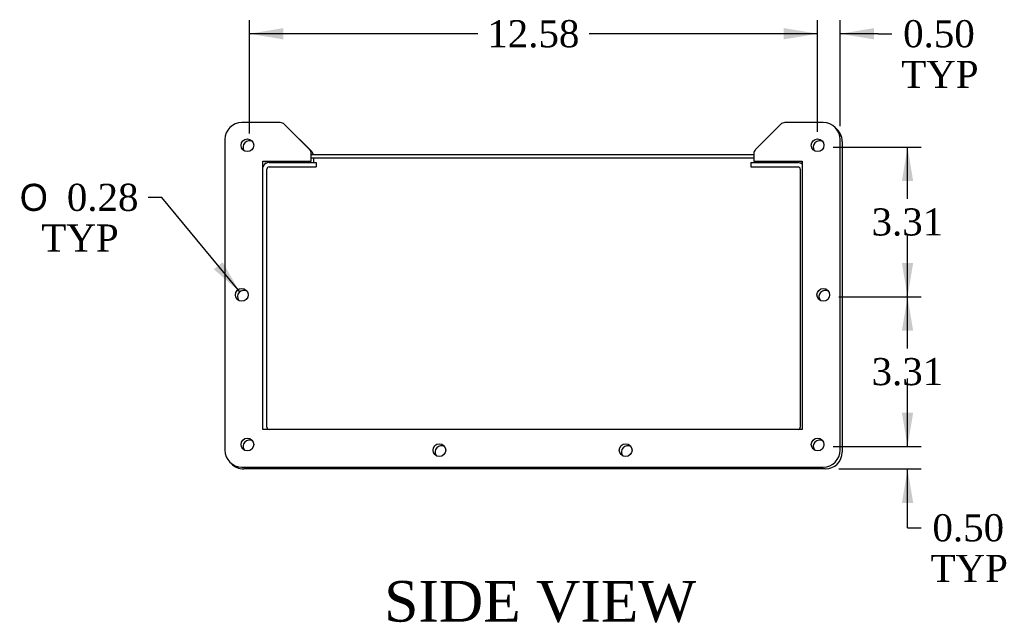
# Model space of a CAD drawing. Header units: inches. Extents: x 0 to 120, y -1 to 80.
# Tile 4 of 5: x 61 to 83, y 42 to 55. Entities that reach past the tile are written whole.
import ezdxf
from ezdxf.enums import TextEntityAlignment as Align

# ---------------------------------------------------------------- set-up
doc = ezdxf.new("R2010")
doc.units = ezdxf.units.IN
doc.header["$MEASUREMENT"] = 0
for name, color, linetype in [('COM42530', 7, 'Continuous'), ('COM52577', 7, 'Continuous'), ('COM52579', 7, 'Continuous'), ('Default', 7, 'Continuous')]:
    doc.layers.add(name, color=color, linetype=linetype)
doc.styles.add('SEACAD_Solid_Edge_ANSI1_Symbols', font='txt')
doc.styles.add('SEACAD_Times_New_Roman', font='times.ttf')
doc.dimstyles.new('HAMMOND_(STH_-_120x80)', dxfattribs={"dimtxt": 0.6, "dimasz": 0.75, "dimexe": 0.3, "dimexo": 0.3, "dimgap": 0.15, "dimtad": 0, "dimtih": 1, "dimtoh": 1, "dimzin": 0, "dimdsep": 46, "dimtxsty": 'SEACAD_Times_New_Roman', "dimblk1": '_SE_FILLED', "dimblk2": '_SE_FILLED', "dimsah": 1, "dimcen": 0.3, "dimadec": 0, "dimazin": 0, "dimtfac": 0.8, "dimtofl": 0, "dimtmove": 0, "dimatfit": 3, "dimfxl": 1, "dimtolj": 1, "dimtzin": 0, "dimarcsym": 0})

# ---------------------------------------------------------------- blocks, each defined once
blk = doc.blocks.new('SE1')
at = {"layer": 'COM42530', "color": 7, "linetype": 'Continuous'}
for p, q in [((66.529, 52.815), (65.677, 52.815)), ((67.179, 52.217), (66.617, 52.779)), ((77.611, 52.779), (77.049, 52.217)), ((78.552, 52.815), (77.7, 52.815)), ((66.662, 52.737), (67.224, 52.175)), ((65.302, 52.44), (65.302, 45.565)), ((78.927, 45.565), (78.927, 52.44)), ((78.972, 52.398), (78.972, 45.523)), ((67.216, 51.963), (67.216, 52.128)), ((77.013, 52.128), (77.013, 51.963)), ((66.145, 51.963), (67.216, 51.963)), ((66.145, 46.024), (66.145, 51.963)), ((66.233, 51.921), (66.19, 51.921)), ((66.19, 51.921), (66.19, 51.897)), ((67.261, 52.029), (67.261, 51.929)), ((77.013, 51.963), (78.084, 51.963)), ((77.058, 51.929), (77.058, 51.963)), ((78.084, 51.921), (78.041, 51.921)), ((78.084, 51.963), (78.084, 46.024)), ((78.084, 46.024), (66.145, 46.024)), ((65.677, 45.19), (78.552, 45.19)), ((78.597, 45.148), (65.722, 45.148))]:
    blk.add_line(p, q, dxfattribs=at)
for centre in [(65.802, 52.315), (78.427, 52.315), (65.677, 49.003), (78.552, 49.003), (65.802, 45.69), (78.427, 45.69), (70.052, 45.565), (74.177, 45.565)]:
    blk.add_circle(centre, 0.141, dxfattribs=at)
for centre, radius, start, end in [((65.677, 52.44), 0.375, 90, 180), ((66.529, 52.69), 0.125, 45, 90), ((77.7, 52.69), 0.125, 90, 135), ((78.552, 52.44), 0.375, 0, 90), ((66.574, 52.648), 0.125, 45, 55.5704), ((78.597, 52.398), 0.375, 0, 51.6826), ((65.847, 52.273), 0.141, 59.6285, 214.3212), ((78.472, 52.273), 0.141, 59.6285, 214.3212), ((67.091, 52.128), 0.125, 0, 45), ((67.136, 52.086), 0.125, 6.789, 45), ((77.138, 52.128), 0.125, 135, 180), ((65.722, 48.961), 0.141, 59.6285, 214.3212), ((78.597, 48.961), 0.141, 59.6285, 214.3212), ((65.847, 45.648), 0.141, 59.6285, 214.3212), ((78.472, 45.648), 0.141, 59.6285, 214.3212), ((70.097, 45.523), 0.141, 59.6285, 214.3212), ((74.222, 45.523), 0.141, 59.6285, 214.3212), ((65.677, 45.565), 0.375, 180, 270), ((78.552, 45.565), 0.375, 270, 0), ((78.597, 45.523), 0.375, 270, 0), ((65.722, 45.523), 0.375, 222.2671, 270)]:
    blk.add_arc(centre, radius, start, end, dxfattribs=at)
at = {"layer": 'COM52577', "color": 7, "linetype": 'Continuous'}
for p, q in [((66.28, 51.929), (67.324, 51.929)), ((67.324, 51.929), (67.324, 51.834)), ((76.95, 51.929), (77.994, 51.929)), ((76.95, 51.929), (76.95, 51.834)), ((66.232, 46.072), (66.232, 51.786)), ((66.28, 51.834), (67.324, 51.834)), ((76.95, 51.834), (77.994, 51.834)), ((78.042, 51.786), (78.042, 46.072))]:
    blk.add_line(p, q, dxfattribs=at)
for centre, radius, start, end in [((66.28, 51.786), 0.143, 90, 160.7443), ((77.994, 51.786), 0.143, 50.9963, 90), ((66.28, 51.786), 0.048, 90, 180), ((77.994, 51.786), 0.048, 0, 90), ((66.28, 46.072), 0.048, 180, 270), ((77.994, 46.072), 0.048, 270, 0)]:
    blk.add_arc(centre, radius, start, end, dxfattribs=at)
at = {"layer": 'COM52579', "color": 7, "linetype": 'Continuous'}
for p, q in [((77.013, 52.101), (67.216, 52.101)), ((77.013, 52.029), (67.216, 52.029))]:
    blk.add_line(p, q, dxfattribs=at)
blk = doc.blocks.new('DMBLK2415')
at = {"layer": 'Default', "linetype": 'Continuous', "transparency": 16777216}
for points in [[(80.543, 46.398), (80.293, 46.398), (80.418, 45.648)], [(80.543, 44.398), (80.418, 45.148), (80.293, 44.398)]]:
    blk.add_hatch(color=7, dxfattribs=at).paths.add_polyline_path(points)
at = {"layer": 'Default', "color": 7, "linetype": 'Continuous', "transparency": 16777216}
for p, q in [((80.418, 45.648), (80.418, 47.148)), ((78.772, 45.648), (80.718, 45.648)), ((78.897, 45.148), (80.718, 45.148)), ((80.418, 43.847), (80.418, 45.148)), ((80.418, 43.847), (80.718, 43.847))]:
    blk.add_line(p, q, dxfattribs=at)
at = {"layer": 'Default', "color": 7, "linetype": 'Continuous', "transparency": 16777216, "style": 'SEACAD_Times_New_Roman'}
for s, p in [('0.50', (80.97, 44.147)), ('TYP', (80.928, 43.247))]:
    blk.add_text(s, height=0.6, dxfattribs=at).set_placement(p, align=Align.TOP_LEFT)
blk = doc.blocks.new('_SE_FILLED')
at = {"color": 0}
blk.add_line((0, 0), (-1, 0), dxfattribs=at)
blk.add_solid([(0, 0), (-1, -0.1665), (-1, 0.1665), (0, 0)], dxfattribs=at)
blk = doc.blocks.new('DMBLK2416')
at = {"layer": 'Default', "linetype": 'Continuous', "transparency": 16777216}
for points in [[(80.543, 48.211), (80.418, 48.961), (80.293, 48.211)], [(80.543, 46.398), (80.293, 46.398), (80.418, 45.648)]]:
    blk.add_hatch(color=7, dxfattribs=at).paths.add_polyline_path(points)
at = {"layer": 'Default', "color": 7, "linetype": 'Continuous', "transparency": 16777216}
for p, q in [((78.897, 48.961), (80.718, 48.961)), ((80.418, 47.814), (80.418, 48.961)), ((80.418, 45.648), (80.418, 47.004)), ((78.772, 45.648), (80.718, 45.648))]:
    blk.add_line(p, q, dxfattribs=at)
at = {"layer": 'Default', "color": 7, "linetype": 'Continuous', "transparency": 16777216, "style": 'SEACAD_Times_New_Roman'}
blk.add_text('3.31', height=0.6, dxfattribs=at).set_placement((79.622, 47.604), align=Align.TOP_LEFT)
blk = doc.blocks.new('DMBLK2417')
at = {"layer": 'Default', "linetype": 'Continuous', "transparency": 16777216}
for points in [[(80.543, 51.523), (80.418, 52.273), (80.293, 51.523)], [(80.543, 49.711), (80.293, 49.711), (80.418, 48.961)]]:
    blk.add_hatch(color=7, dxfattribs=at).paths.add_polyline_path(points)
at = {"layer": 'Default', "color": 7, "linetype": 'Continuous', "transparency": 16777216}
for p, q in [((78.772, 52.273), (80.718, 52.273)), ((80.418, 51.127), (80.418, 52.273)), ((80.418, 48.961), (80.418, 50.317)), ((78.897, 48.961), (80.718, 48.961))]:
    blk.add_line(p, q, dxfattribs=at)
at = {"layer": 'Default', "color": 7, "linetype": 'Continuous', "transparency": 16777216, "style": 'SEACAD_Times_New_Roman'}
blk.add_text('3.31', height=0.6, dxfattribs=at).set_placement((79.622, 50.917), align=Align.TOP_LEFT)
blk = doc.blocks.new('DMBLK2418')
at = {"layer": 'Default', "linetype": 'Continuous', "transparency": 16777216}
for points in [[(77.677, 54.908), (77.677, 54.658), (78.427, 54.783)], [(79.677, 54.908), (78.927, 54.783), (79.677, 54.658)]]:
    blk.add_hatch(color=7, dxfattribs=at).paths.add_polyline_path(points)
at = {"layer": 'Default', "color": 7, "linetype": 'Continuous', "transparency": 16777216}
for p, q in [((78.427, 52.615), (78.427, 55.083)), ((78.927, 52.74), (78.927, 55.083)), ((78.427, 54.783), (76.927, 54.783)), ((79.769, 54.783), (78.927, 54.783)), ((79.769, 54.783), (80.069, 54.783))]:
    blk.add_line(p, q, dxfattribs=at)
at = {"layer": 'Default', "color": 7, "linetype": 'Continuous', "transparency": 16777216, "style": 'SEACAD_Times_New_Roman'}
for s, p in [('0.50', (80.321, 55.083)), ('TYP', (80.279, 54.183))]:
    blk.add_text(s, height=0.6, dxfattribs=at).set_placement(p, align=Align.TOP_LEFT)
blk = doc.blocks.new('DMBLK2419')
at = {"layer": 'Default', "linetype": 'Continuous', "transparency": 16777216}
for points in [[(66.597, 54.908), (65.847, 54.783), (66.597, 54.658)], [(77.677, 54.908), (77.677, 54.658), (78.427, 54.783)]]:
    blk.add_hatch(color=7, dxfattribs=at).paths.add_polyline_path(points)
at = {"layer": 'Default', "color": 7, "linetype": 'Continuous', "transparency": 16777216}
for p, q in [((65.847, 52.573), (65.847, 55.083)), ((78.427, 52.615), (78.427, 55.083)), ((70.903, 54.783), (65.847, 54.783)), ((78.427, 54.783), (73.371, 54.783))]:
    blk.add_line(p, q, dxfattribs=at)
at = {"layer": 'Default', "color": 7, "linetype": 'Continuous', "transparency": 16777216, "style": 'SEACAD_Times_New_Roman'}
blk.add_text('12.58', height=0.6, dxfattribs=at).set_placement((71.113, 55.083), align=Align.TOP_LEFT)
blk = doc.blocks.new('DMBLK2420')
at = {"layer": 'Default', "linetype": 'Continuous', "transparency": 16777216}
blk.add_hatch(color=7, dxfattribs=at).paths.add_polyline_path([(65.059, 49.568), (65.632, 49.069), (65.251, 49.727)])
at = {"layer": 'Default', "color": 7, "linetype": 'Continuous', "transparency": 16777216}
for p, q in [((63.905, 51.161), (63.605, 51.161)), ((65.632, 49.069), (63.905, 51.161))]:
    blk.add_line(p, q, dxfattribs=at)
for s, style, p in [('O', 'SEACAD_Solid_Edge_ANSI1_Symbols', (60.759, 51.461)), ('0.28', 'SEACAD_Times_New_Roman', (61.803, 51.461)), ('TYP', 'SEACAD_Times_New_Roman', (61.238, 50.561))]:
    blk.add_text(s, height=0.6, dxfattribs=dict(at, style=style)).set_placement(p, align=Align.TOP_LEFT)

msp = doc.modelspace()

# ---------------------------------------------------------------- block references
at = {"layer": 'Default'}
msp.add_blockref('SE1', (0, 0), dxfattribs=at)

# ---------------------------------------------------------------- texts
at = {"layer": 'Default', "color": 7, "linetype": 'Continuous', "style": 'SEACAD_Times_New_Roman'}
msp.add_text('SIDE VIEW', height=0.9, dxfattribs=at).set_placement((68.831, 42.67), align=Align.TOP_LEFT)

# ---------------------------------------------------------------- dimensions: what is measured, and where the dimension line sits
at = {"layer": 'Default', "color": 7, "linetype": 'Continuous'}
for base, p1, p2, angle, picture, middle, dimtype in [((78.427, 54.783), (78.427, 52.315), (65.847, 52.273), 180.1913, 'DMBLK2419', (72.137, 54.783), 161), ((80.418, 52.273), (78.597, 48.961), (78.472, 52.273), 90, 'DMBLK2417', (80.418, 50.617), 160), ((80.418, 48.961), (78.472, 45.648), (78.597, 48.961), 90, 'DMBLK2416', (80.418, 47.304), 160)]:
    dim = msp.add_linear_dim(base=base, p1=p1, p2=p2, angle=angle, text='\\A1;<>', dimstyle='HAMMOND_(STH_-_120x80)', dxfattribs=at)
    dim.commit()
    dim.dimension.update_dxf_attribs({"geometry": picture, "text_midpoint": middle, "dimtype": dimtype})
dim = msp.add_linear_dim(base=(78.427, 54.783), p1=(78.927, 52.44), p2=(78.427, 52.315), text='\\A1;<>\\PTYP', dimstyle='HAMMOND_(STH_-_120x80)', override={"dimtmove": 1}, dxfattribs=at)
dim.commit()
dim.dimension.update_dxf_attribs({"geometry": 'DMBLK2418', "text_midpoint": (80.069, 54.783), "dimtype": 160})
dim = msp.add_diameter_dim_2p(p1=(65.811, 48.852), p2=(65.632, 49.069), text='\\A1;<>\\PTYP', dimstyle='HAMMOND_(STH_-_120x80)', dxfattribs=at)
dim.commit()
dim.dimension.update_dxf_attribs({"geometry": 'DMBLK2420', "text_midpoint": (63.605, 51.161), "dimtype": 163})
dim = msp.add_linear_dim(base=(80.418, 45.648), p1=(78.597, 45.148), p2=(78.472, 45.648), angle=90, text='\\A1;<>\\PTYP', dimstyle='HAMMOND_(STH_-_120x80)', override={"dimtmove": 1}, dxfattribs=at)
dim.commit()
dim.dimension.update_dxf_attribs({"geometry": 'DMBLK2415', "text_midpoint": (80.718, 43.847), "dimtype": 160})

doc.saveas('drawing.dxf')
